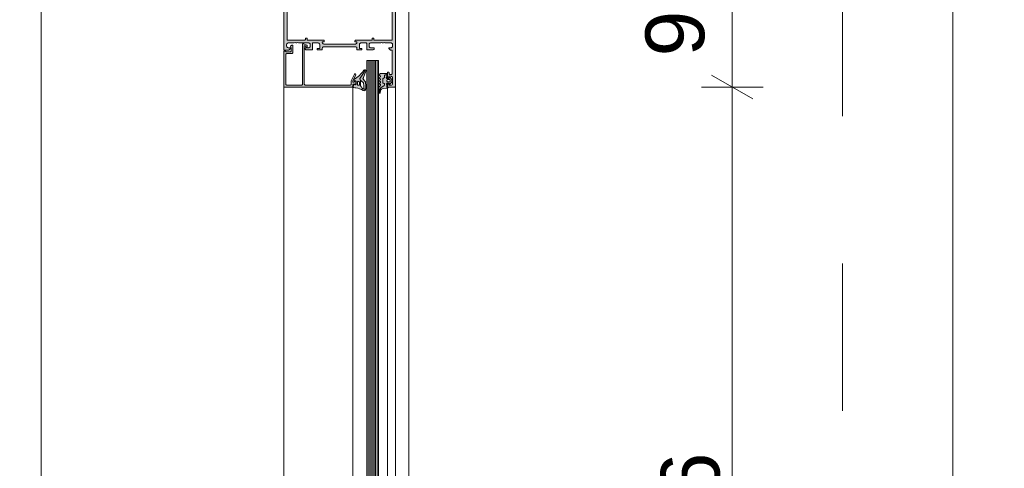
# Model space of a CAD drawing. Header units: metres. Extents: x -1.3 to 9.7, y -0.4 to 3.7.
# Tile 45 of 66: x 3.3 to 4, y 0.6 to 0.9. Entities that reach past the tile are written whole.
import ezdxf

# ---------------------------------------------------------------- set-up
doc = ezdxf.new("R2010")
doc.units = ezdxf.units.M
doc.header["$MEASUREMENT"] = 0
doc.linetypes.add('Strichlinie doppelt', pattern=[0.109361, 0.052917, -0.021167, 0.014111, -0.021167])
doc.linetypes.add('Wipeout_Contour', pattern=[1, 0, -1])
for name, color, linetype in [('152 - Bemaßung_ Beschriftung.Ausbau', 7, 'Continuous'), ('451 - Universal.Achsen Raster', 7, 'Continuous'), ('605 - Struktur.Wand Innen', 7, 'Continuous'), ('Neubau_301 - Elemente.Linie', 7, 'Continuous'), ('Neubau_302 - Elemente.Schraffur', 7, 'Continuous')]:
    doc.layers.add(name, color=color, linetype=linetype)
doc.styles.add('ERSTELLTER_STIL_1', font='txt')
doc.dimstyles.new('ERSTELLTER_STIL__5', dxfattribs={"dimtxt": 0.04, "dimasz": 0.02128, "dimexe": 0.18, "dimexo": 0.0625, "dimgap": 0, "dimtad": 1, "dimtih": 1, "dimtoh": 1, "dimzin": 0, "dimdsep": 46, "dimtxsty": 'ERSTELLTER_STIL_1', "dimblk": 'ARROWHEAD_2', "dimblk1": 'ARROWHEAD_2', "dimblk2": 'ARROWHEAD_2', "dimcen": 0.09, "dimse1": 1, "dimse2": 1, "dimclrd": 7, "dimclre": 7, "dimclrt": 7, "dimazin": 0, "dimtfac": 1, "dimtdec": 4, "dimtmove": 0, "dimatfit": 3, "dimfxl": 1, "dimtolj": 1, "dimtzin": 0, "dimarcsym": 0})
doc.dimstyles.new('ERSTELLTER_STIL__6', dxfattribs={"dimtxt": 0.04, "dimasz": 0.02128, "dimexe": 0.18, "dimexo": 0.0625, "dimgap": 0, "dimtad": 1, "dimzin": 0, "dimdsep": 46, "dimtxsty": 'ERSTELLTER_STIL_1', "dimblk": 'ARROWHEAD_2', "dimblk1": 'ARROWHEAD_2', "dimblk2": 'ARROWHEAD_2', "dimcen": 0.09, "dimse1": 1, "dimse2": 1, "dimclrd": 7, "dimclre": 7, "dimclrt": 7, "dimazin": 0, "dimtfac": 1, "dimtdec": 4, "dimtmove": 0, "dimatfit": 3, "dimfxl": 1, "dimtolj": 1, "dimtzin": 0, "dimarcsym": 0})

# ---------------------------------------------------------------- blocks, each defined once
blk = doc.blocks.new('*D25', base_point=(3.32413, -3.16186))
at = {"layer": '152 - Bemaßung_ Beschriftung.Ausbau', "color": 7, "linetype": 'Continuous', "lineweight": 5}
for p, q in [((3.33913, 0.00621), (3.33913, 0.04821)), ((3.49413, 0.00621), (3.49413, 0.04821)), ((3.34721, 0.04121), (3.33105, 0.01321)), ((3.50221, 0.04121), (3.48605, 0.01321)), ((3.32544, 0.02721), (3.33913, 0.02721)), ((3.33913, 0.02721), (3.49413, 0.02721)), ((3.49413, 0.02721), (3.57015, 0.02721))]:
    blk.add_line(p, q, dxfattribs=at)
at = {"layer": '152 - Bemaßung_ Beschriftung.Ausbau', "color": 7, "lineweight": 5, "insert": (3.37626, 0.03455), "char_height": 0.04, "attachment_point": 7, "style": 'ERSTELLTER_STIL_1'}
blk.add_mtext('\\A1;{\\pql;\\fArial|b0|i0|c0|p38;15\\fArial|b0|i0|c0|p38;\\A1{\\H.66x;\\S5^  ;}}', dxfattribs=at)
at = {"color": 254, "linetype": 'Wipeout_Contour', "lineweight": 0, "ltscale": 13.816777}
blk.add_wipeout([(3.36876, 0.02771), (3.4645, 0.02771), (3.4645, 0.08271), (3.36876, 0.08271)], dxfattribs=at).dxf.layer = '152 - Bemaßung_ Beschriftung.Ausbau'
blk = doc.blocks.new('ARROWHEAD_2')
at = {"color": 0, "linetype": 'Continuous', "lineweight": 0}
for p, q in [((-0.378, -0.655), (0.378, 0.655)), ((0, 0), (-1, 0))]:
    blk.add_line(p, q, dxfattribs=at)
blk = doc.blocks.new('*D26', base_point=(3.32413, -3.16186))
at = {"layer": '152 - Bemaßung_ Beschriftung.Ausbau', "color": 7, "linetype": 'Continuous', "lineweight": 5}
for p, q in [((3.57015, 0.00621), (3.57015, 0.04821)), ((3.50221, 0.04121), (3.48605, 0.01321)), ((3.56207, 0.01321), (3.57823, 0.04121)), ((3.49413, 0.02721), (3.57015, 0.02721)), ((3.57015, 0.02721), (3.57913, 0.02721))]:
    blk.add_line(p, q, dxfattribs=at)
at = {"layer": '152 - Bemaßung_ Beschriftung.Ausbau', "color": 7, "lineweight": 5, "insert": (3.50695, 0.03478), "char_height": 0.04, "attachment_point": 7, "style": 'ERSTELLTER_STIL_1'}
blk.add_mtext('\\A1;{\\pql;\\fArial|b0|i0|c0|p38;7\\fArial|b0|i0|c0|p38;\\A1{\\H.66x;\\S6^  ;}}', dxfattribs=at)
at = {"color": 254, "linetype": 'Wipeout_Contour', "lineweight": 0, "ltscale": 14.273884}
blk.add_wipeout([(3.49945, 0.02771), (3.56484, 0.02771), (3.56484, 0.08271), (3.49945, 0.08271)], dxfattribs=at).dxf.layer = '152 - Bemaßung_ Beschriftung.Ausbau'
blk = doc.blocks.new('*D28', base_point=(3.32413, -3.16186))
at = {"layer": '152 - Bemaßung_ Beschriftung.Ausbau', "color": 7, "linetype": 'Continuous', "lineweight": 5}
for p, q in [((3.19313, 2.88506), (3.16513, 2.90122)), ((3.20013, 2.89314), (3.15813, 2.89314)), ((3.17913, 0.20314), (3.17913, 2.89314)), ((3.16513, 0.21122), (3.19313, 0.19506)), ((3.20013, 0.20314), (3.15813, 0.20314)), ((3.17913, 0.18945), (3.17913, 0.20314))]:
    blk.add_line(p, q, dxfattribs=at)
at = {"layer": '152 - Bemaßung_ Beschriftung.Ausbau', "color": 7, "lineweight": 5, "char_height": 0.04, "attachment_point": 7, "rotation": 90, "style": 'ERSTELLTER_STIL_1'}
for s, insert in [('\\A1;{\\pql;\\fArial|b0|i0|c0|p38;1}', (3.17113, 2.85469)), ('\\A1;{\\pql;\\fArial|b0|i0|c0|p38;2,69}', (3.17113, 1.47975))]:
    blk.add_mtext(s, dxfattribs=dict(at, insert=insert))
blk = doc.blocks.new('*D33', base_point=(3.32413, -3.16186))
at = {"layer": '152 - Bemaßung_ Beschriftung.Ausbau', "color": 7, "linetype": 'Continuous', "lineweight": 5}
for p, q in [((3.78506, 0.87522), (3.81306, 0.85906)), ((3.82006, 0.86714), (3.77806, 0.86714)), ((3.79906, 0.30711), (3.79906, 0.86714)), ((3.78506, 0.3152), (3.81306, 0.29903)), ((3.82006, 0.30711), (3.77806, 0.30711))]:
    blk.add_line(p, q, dxfattribs=at)
at = {"layer": '152 - Bemaßung_ Beschriftung.Ausbau', "color": 7, "lineweight": 5, "insert": (3.79106, 0.55677), "char_height": 0.04, "attachment_point": 7, "rotation": 90, "style": 'ERSTELLTER_STIL_1'}
blk.add_mtext('\\A1;{\\pql;\\fArial|b0|i0|c0|p38;56}', dxfattribs=at)
blk = doc.blocks.new('*D34', base_point=(3.32413, -3.16186))
at = {"layer": '152 - Bemaßung_ Beschriftung.Ausbau', "color": 7, "linetype": 'Continuous', "lineweight": 5}
for p, q in [((3.78506, 0.96722), (3.81306, 0.95106)), ((3.82006, 0.95914), (3.77806, 0.95914)), ((3.79906, 0.86714), (3.79906, 0.95914)), ((3.78506, 0.87522), (3.81306, 0.85906)), ((3.82006, 0.86714), (3.77806, 0.86714))]:
    blk.add_line(p, q, dxfattribs=at)
at = {"layer": '152 - Bemaßung_ Beschriftung.Ausbau', "color": 7, "lineweight": 5, "insert": (3.79172, 0.88794), "char_height": 0.04, "attachment_point": 7, "rotation": 90, "style": 'ERSTELLTER_STIL_1'}
blk.add_mtext('\\A1;{\\pql;\\fArial|b0|i0|c0|p38;9\\fArial|b0|i0|c0|p38;\\A1{\\H.66x;\\S2^  ;}}', dxfattribs=at)
blk = doc.blocks.new('*D41', base_point=(3.32413, -3.16186))
at = {"layer": '152 - Bemaßung_ Beschriftung.Ausbau', "color": 7, "linetype": 'Continuous', "lineweight": 5}
for p, q in [((3.93506, 2.49122), (3.96306, 2.47506)), ((3.97006, 2.48314), (3.92806, 2.48314)), ((3.94906, 0.20314), (3.94906, 2.48314)), ((3.93506, 0.21122), (3.96306, 0.19506)), ((3.97006, 0.20314), (3.92806, 0.20314)), ((3.94906, 0.18945), (3.94906, 0.20314))]:
    blk.add_line(p, q, dxfattribs=at)
at = {"layer": '152 - Bemaßung_ Beschriftung.Ausbau', "color": 7, "lineweight": 5, "char_height": 0.04, "attachment_point": 7, "rotation": 90, "style": 'ERSTELLTER_STIL_1'}
for s, insert in [('\\A1;{\\pql;\\fArial|b0|i0|c0|p38;Öffnungshöhe}', (3.99706, 1.1718)), ('\\A1;{\\pql;\\fArial|b0|i0|c0|p38;2,28}', (3.94106, 1.28993))]:
    blk.add_mtext(s, dxfattribs=dict(at, insert=insert))
blk = doc.blocks.new('*D45', base_point=(3.32413, -3.16186))
at = {"layer": '152 - Bemaßung_ Beschriftung.Ausbau', "color": 7, "linetype": 'Continuous', "lineweight": 5}
for p, q in [((4.08506, 2.96122), (4.11306, 2.94506)), ((4.12006, 2.95314), (4.07806, 2.95314)), ((4.09906, 0.20314), (4.09906, 2.95314)), ((4.08506, 0.21122), (4.11306, 0.19506)), ((4.12006, 0.20314), (4.07806, 0.20314)), ((4.09906, 0.18945), (4.09906, 0.20314))]:
    blk.add_line(p, q, dxfattribs=at)
at = {"color": 254, "linetype": 'Wipeout_Contour', "lineweight": 0, "ltscale": 20.153125}
blk.add_wipeout([(4.09856, 2.90719), (4.09856, 2.95255), (4.04356, 2.95255), (4.04356, 2.90719)], dxfattribs=at).dxf.layer = '152 - Bemaßung_ Beschriftung.Ausbau'
at = {"color": 254, "linetype": 'Wipeout_Contour', "lineweight": 0, "ltscale": 17.546357}
blk.add_wipeout([(4.09856, 1.50225), (4.09856, 1.62367), (4.04356, 1.62367), (4.04356, 1.50225)], dxfattribs=at).dxf.layer = '152 - Bemaßung_ Beschriftung.Ausbau'
at = {"layer": '152 - Bemaßung_ Beschriftung.Ausbau', "color": 7, "lineweight": 5, "char_height": 0.04, "attachment_point": 7, "rotation": 90, "style": 'ERSTELLTER_STIL_1'}
for s, insert in [('\\A1;{\\pql;\\fArial|b0|i0|c0|p38;1}', (4.09106, 2.91469)), ('\\A1;{\\pql;\\fArial|b0|i0|c0|p38;2,75}', (4.09106, 1.50975))]:
    blk.add_mtext(s, dxfattribs=dict(at, insert=insert))
blk = doc.blocks.new('*D48', base_point=(3.32413, -3.16186))
at = {"layer": '152 - Bemaßung_ Beschriftung.Ausbau', "color": 7, "linetype": 'Continuous', "lineweight": 5}
for p, q in [((3.33913, -0.06879), (3.33913, -0.02679)), ((3.57913, -0.06879), (3.57913, -0.02679)), ((3.34721, -0.03379), (3.33105, -0.06179)), ((3.57105, -0.06179), (3.58721, -0.03379)), ((3.32544, -0.04779), (3.33913, -0.04779)), ((3.33913, -0.04779), (3.57913, -0.04779)), ((3.57913, -0.04779), (3.59282, -0.04779))]:
    blk.add_line(p, q, dxfattribs=at)
at = {"color": 254, "linetype": 'Wipeout_Contour', "lineweight": 0, "ltscale": 13.984244}
blk.add_wipeout([(3.42128, -0.04729), (3.49699, -0.04729), (3.49699, 0.00771), (3.42128, 0.00771)], dxfattribs=at).dxf.layer = '152 - Bemaßung_ Beschriftung.Ausbau'
at = {"layer": '152 - Bemaßung_ Beschriftung.Ausbau', "color": 7, "lineweight": 5, "insert": (3.42878, -0.03979), "char_height": 0.04, "attachment_point": 7, "style": 'ERSTELLTER_STIL_1'}
blk.add_mtext('\\A1;{\\pql;\\fArial|b0|i0|c0|p38;24}', dxfattribs=at)

msp = doc.modelspace()

# ---------------------------------------------------------------- hatches: boundary and pattern name
at = {"layer": 'Neubau_302 - Elemente.Schraffur', "linetype": 'Continuous', "lineweight": 5}
h = msp.add_hatch(color=7, dxfattribs=at)
h.paths.add_polyline_path([(3.57013, 0.86764, -0.414214), (3.56963, 0.86714), (3.56513, 0.86714, -0.414214), (3.56463, 0.86764), (3.56463, 0.86894, -0.414214), (3.56513, 0.86944), (3.56563, 0.86944), (3.56563, 0.86844), (3.56713, 0.86844, 0.414214), (3.56813, 0.86944), (3.56813, 0.87344, 0.414214), (3.56713, 0.87444), (3.56563, 0.87444), (3.56563, 0.87344), (3.56513, 0.87344, -0.414214), (3.56463, 0.87394), (3.56463, 0.87674, -0.414214), (3.56513, 0.87724), (3.56533, 0.87724, -0.414214), (3.56583, 0.87674), (3.56583, 0.87624, 0.414214), (3.56633, 0.87574), (3.56733, 0.87574, 0.414214), (3.56783, 0.87624), (3.56783, 0.89214), (3.56673, 0.89214), (3.56563, 0.89324), (3.56563, 0.89384), (3.56713, 0.89384, 0.414214), (3.56813, 0.89484), (3.56813, 0.89614, 0.414214), (3.56713, 0.89714), (3.56293, 0.89714, 0.4), (3.56193, 0.89714), (3.56113, 0.89714, 0.4), (3.56013, 0.89714), (3.55313, 0.89714, 0.414214), (3.55213, 0.89614), (3.55213, 0.89484, 0.414214), (3.55313, 0.89384), (3.55563, 0.89384), (3.55563, 0.89334, -0.414214), (3.55463, 0.89234), (3.55113, 0.89234, -0.414214), (3.55063, 0.89284), (3.55063, 0.89664, 0.414214), (3.55013, 0.89714), (3.54663, 0.89714, 0.414214), (3.54563, 0.89614), (3.54563, 0.89334), (3.54733, 0.89334), (3.54733, 0.89284, -0.414214), (3.54683, 0.89234), (3.54438, 0.89234, -0.414214), (3.54388, 0.89284), (3.54388, 0.89354, 0.414214), (3.54288, 0.89454), (3.52138, 0.89454, 0.414214), (3.52038, 0.89354), (3.52038, 0.89284, -0.414214), (3.51988, 0.89234), (3.51743, 0.89234, -0.414214), (3.51693, 0.89284), (3.51693, 0.89334), (3.51863, 0.89334), (3.51863, 0.89614, 0.414214), (3.51763, 0.89714), (3.51413, 0.89714, 0.414214), (3.51363, 0.89664), (3.51363, 0.89284, -0.414214), (3.51313, 0.89234), (3.50963, 0.89234, -0.414214), (3.50863, 0.89334), (3.50863, 0.89384), (3.51113, 0.89384, 0.414214), (3.51213, 0.89484), (3.51213, 0.89614, 0.414214), (3.51113, 0.89714), (3.50413, 0.89714, 0.4), (3.50313, 0.89714), (3.50233, 0.89714, 0.4), (3.50133, 0.89714), (3.49713, 0.89714, 0.414214), (3.49613, 0.89614), (3.49613, 0.89484, 0.414214), (3.49713, 0.89384), (3.49863, 0.89384), (3.49863, 0.89324), (3.49753, 0.89214), (3.49413, 0.89214), (3.49413, 0.93414), (3.49753, 0.93414), (3.49863, 0.93304), (3.49863, 0.93244), (3.49713, 0.93244, 0.414214), (3.49613, 0.93144), (3.49613, 0.93014, 0.414214), (3.49713, 0.92914), (3.50133, 0.92914, 0.4), (3.50233, 0.92914), (3.50313, 0.92914, 0.4), (3.50413, 0.92914), (3.51113, 0.92914, 0.414214), (3.51213, 0.93014), (3.51213, 0.93144, 0.414214), (3.51113, 0.93244), (3.50863, 0.93244), (3.50863, 0.93294, -0.414214), (3.50963, 0.93394), (3.51313, 0.93394, -0.414214), (3.51363, 0.93344), (3.51363, 0.92964, 0.414214), (3.51413, 0.92914), (3.51763, 0.92914, 0.414214), (3.51863, 0.93014), (3.51863, 0.93294), (3.51693, 0.93294), (3.51693, 0.93344, -0.414214), (3.51743, 0.93394), (3.51988, 0.93394, -0.414214), (3.52038, 0.93344), (3.52038, 0.93274, 0.414214), (3.52138, 0.93174), (3.54288, 0.93174, 0.414214), (3.54388, 0.93274), (3.54388, 0.93344, -0.414214), (3.54438, 0.93394), (3.54683, 0.93394, -0.414214), (3.54733, 0.93344), (3.54733, 0.93294), (3.54563, 0.93294), (3.54563, 0.93014, 0.414214), (3.54663, 0.92914), (3.55013, 0.92914, 0.414214), (3.55063, 0.92964), (3.55063, 0.93344, -0.414214), (3.55113, 0.93394), (3.55463, 0.93394, -0.414214), (3.55563, 0.93294), (3.55563, 0.93244), (3.55313, 0.93244, 0.414214), (3.55213, 0.93144), (3.55213, 0.93014, 0.414214), (3.55313, 0.92914), (3.56013, 0.92914, 0.4), (3.56113, 0.92914), (3.56193, 0.92914, 0.4), (3.56293, 0.92914), (3.56713, 0.92914, 0.414214), (3.56813, 0.93014), (3.56813, 0.93144, 0.414214), (3.56713, 0.93244), (3.56563, 0.93244), (3.56563, 0.93304), (3.56673, 0.93414), (3.57013, 0.93414)])
h.paths.add_polyline_path([(3.56783, 0.92684, 0.414214), (3.56733, 0.92734), (3.55593, 0.92734, 0.414214), (3.55543, 0.92684), (3.55543, 0.92634, -0.414214), (3.55493, 0.92584), (3.55473, 0.92584, -0.414214), (3.55423, 0.92634), (3.55423, 0.92684, 0.414214), (3.55373, 0.92734), (3.54308, 0.92734, -0.414214), (3.54258, 0.92784), (3.54258, 0.92834), (3.54388, 0.92834), (3.54388, 0.92894, 0.414214), (3.54288, 0.92994), (3.52138, 0.92994, 0.414214), (3.52038, 0.92894), (3.52038, 0.92834), (3.52168, 0.92834), (3.52168, 0.92784, -0.414214), (3.52118, 0.92734), (3.51053, 0.92734, 0.414214), (3.51003, 0.92684), (3.51003, 0.92634, -0.414214), (3.50953, 0.92584), (3.50933, 0.92584, -0.414214), (3.50883, 0.92634), (3.50883, 0.92684, 0.414214), (3.50833, 0.92734), (3.49693, 0.92734, 0.414214), (3.49643, 0.92684), (3.49643, 0.89944, 0.414214), (3.49693, 0.89894), (3.50833, 0.89894, 0.414214), (3.50883, 0.89944), (3.50883, 0.89994, -0.414214), (3.50933, 0.90044), (3.50953, 0.90044, -0.414214), (3.51003, 0.89994), (3.51003, 0.89944, 0.414214), (3.51053, 0.89894), (3.52118, 0.89894, -0.414214), (3.52168, 0.89844), (3.52168, 0.89794), (3.52038, 0.89794), (3.52038, 0.89734, 0.414214), (3.52138, 0.89634), (3.54288, 0.89634, 0.414214), (3.54388, 0.89734), (3.54388, 0.89794), (3.54258, 0.89794), (3.54258, 0.89844, -0.414214), (3.54308, 0.89894), (3.55373, 0.89894, 0.414214), (3.55423, 0.89944), (3.55423, 0.89994, -0.414214), (3.55473, 0.90044), (3.55493, 0.90044, -0.414214), (3.55543, 0.89994), (3.55543, 0.89944, 0.414214), (3.55593, 0.89894), (3.56733, 0.89894, 0.414214), (3.56783, 0.89944)], flags=0)
for points in [[(3.54228, 0.87099, -0.668201), (3.54313, 0.87064), (3.54313, 0.86964, -0.414577), (3.54263, 0.86914), (3.54163, 0.86914, 0.414577), (3.54113, 0.86864), (3.54113, 0.86764, -0.414395), (3.54063, 0.86714), (3.49463, 0.86714, -0.414516), (3.49413, 0.86764), (3.49413, 0.89164), (3.49563, 0.89164), (3.49563, 0.89114), (3.49863, 0.89114, 0.414515), (3.49913, 0.89164), (3.49913, 0.89384), (3.49865, 0.89476, -0.401246), (3.49873, 0.89502), (3.49968, 0.89557, -0.57735), (3.50043, 0.89514), (3.50043, 0.89084, -0.414516), (3.49943, 0.88984), (3.49613, 0.88984, 0.414516), (3.49563, 0.88934), (3.49563, 0.86904, 0.414513), (3.49613, 0.86854), (3.50643, 0.86854, 0.414515), (3.50693, 0.86904), (3.50693, 0.89614, -0.589288), (3.5077, 0.89656), (3.5099, 0.89549, -0.256951), (3.51013, 0.89506), (3.51013, 0.89454, -0.413047), (3.50993, 0.89434), (3.50945, 0.89434, -0.265753), (3.50927, 0.89444), (3.50898, 0.89494, 0.268805), (3.50881, 0.89504), (3.50813, 0.89504, 0.493148), (3.50794, 0.89479), (3.50813, 0.89434), (3.50813, 0.86904, 0.414515), (3.50863, 0.86854), (3.53943, 0.86854, 0.414516), (3.53993, 0.86904), (3.53993, 0.87067, -0.114745), (3.54007, 0.87133), (3.5422, 0.87589, -0.99569), (3.54307, 0.87539), (3.5411, 0.87117, 0.872598), (3.54187, 0.87058)], [(3.54683, 0.87142, 0.072988), (3.54676, 0.87147), (3.54651, 0.87158, -0.291473), (3.54593, 0.87249), (3.54593, 0.87295, -0.183145), (3.54606, 0.87328, 0.094485), (3.54935, 0.87882, -0.44113), (3.54986, 0.87784), (3.54834, 0.87358, -0.108152), (3.54816, 0.87329, 0.390038), (3.54814, 0.87262), (3.54948, 0.87102, -0.153915), (3.54975, 0.87035), (3.54993, 0.86825, -0.02182), (3.54994, 0.86815), (3.54993, 0.86583, -0.042739), (3.54991, 0.86563), (3.54853, 0.8658), (3.54854, 0.86809, 0.02182), (3.54853, 0.86819), (3.54841, 0.86962, 0.153915), (3.54814, 0.87028)], [(3.56168, 0.86987), (3.56238, 0.86946, -0.267949), (3.56263, 0.86903), (3.56263, 0.86838, -0.348876), (3.56225, 0.86789, 0.342203), (3.55927, 0.8643, -0.067527), (3.55905, 0.8634), (3.55892, 0.86313, -0.167643), (3.55883, 0.86337), (3.55883, 0.86605, -0.220225), (3.55989, 0.86833, 0.698129), (3.55963, 0.86904), (3.55923, 0.86904, -0.876979), (3.55913, 0.86982), (3.55973, 0.87005, 0.693412), (3.55981, 0.8708), (3.55906, 0.87108, -0.693412), (3.55913, 0.87182), (3.55973, 0.87205, 0.693412), (3.55981, 0.8728), (3.55906, 0.87308, -0.693412), (3.55913, 0.87382), (3.55973, 0.87405, 0.693412), (3.55981, 0.8748), (3.55906, 0.87508, -0.600573), (3.55903, 0.87579), (3.56003, 0.87644), (3.56403, 0.87644, -0.414173), (3.56433, 0.87614), (3.56433, 0.87542), (3.56313, 0.87542, 0.414214), (3.56263, 0.87492), (3.56263, 0.87381, -0.267949), (3.56238, 0.87337), (3.56168, 0.87297, 0.267949), (3.56143, 0.87254), (3.56143, 0.8703, 0.267949)]]:
    msp.add_hatch(color=7, dxfattribs=at).paths.add_polyline_path(points)
h = msp.add_hatch(color=7, dxfattribs=at)
h.paths.add_polyline_path([(3.54991, 0.86563, -0.518668), (3.54814, 0.86479, 0.08742), (3.54313, 0.8666, -0.006167), (3.54168, 0.86685, -0.416404), (3.54144, 0.8672), (3.54171, 0.8686, -0.394989), (3.54204, 0.86884), (3.54294, 0.86873, 0.45159), (3.54328, 0.86903), (3.54328, 0.87108, 0.315299), (3.54308, 0.87136), (3.54193, 0.87178, -0.631063), (3.54188, 0.87232, 0.104624), (3.54855, 0.87852, -0.312127), (3.54935, 0.87882, -0.094485), (3.54606, 0.87328, 0.183145), (3.54593, 0.87295), (3.54593, 0.87249, 0.291473), (3.54651, 0.87158), (3.54676, 0.87147, 0.548355), (3.54633, 0.87119), (3.54633, 0.86818, 0.170252), (3.54646, 0.86781, -0.021657), (3.54758, 0.86621, 0.228916), (3.54817, 0.86584)])
h.paths.add_polyline_path([(3.54573, 0.87005, 0.414214), (3.54473, 0.87105, 0.414214), (3.54423, 0.87055), (3.54423, 0.86885, 0.414214), (3.54473, 0.86835), (3.54523, 0.86835, 0.414214), (3.54573, 0.86885)], flags=0)
h = msp.add_hatch(color=7, dxfattribs=at)
h.paths.add_polyline_path([(3.56763, 0.87062, -0.199004), (3.56748, 0.87027), (3.56644, 0.86923, -0.765529), (3.56593, 0.86949, 0.463451), (3.56563, 0.86984), (3.56433, 0.86984, 1), (3.56433, 0.86884), (3.56433, 0.86684), (3.56513, 0.86684, -0.41421), (3.56473, 0.86644), (3.56166, 0.86617, 0.334543), (3.55987, 0.86456), (3.55962, 0.8633, -0.643242), (3.55892, 0.86313), (3.55905, 0.8634, 0.067527), (3.55927, 0.8643, -0.3416), (3.56224, 0.86789, 0.353497), (3.56263, 0.86838), (3.56263, 0.86903, 0.267949), (3.56238, 0.86946), (3.56168, 0.86987, -0.267949), (3.56143, 0.8703), (3.56143, 0.87254, -0.267949), (3.56168, 0.87297), (3.56238, 0.87337, 0.267949), (3.56263, 0.87381), (3.56263, 0.87492, -0.414214), (3.56313, 0.87542), (3.56433, 0.87542), (3.56433, 0.87404, 0.999994), (3.56433, 0.87304), (3.56563, 0.87304, 0.414214), (3.56593, 0.87334), (3.56593, 0.87344, -0.668191), (3.56644, 0.87365), (3.56748, 0.87261, -0.199038), (3.56763, 0.87226)])
h.paths.add_polyline_path([(3.56643, 0.87174, 0.414214), (3.56593, 0.87224), (3.56483, 0.87224, 0.414214), (3.56433, 0.87174), (3.56433, 0.87114, 0.414214), (3.56483, 0.87064), (3.56593, 0.87064, 0.414214), (3.56643, 0.87114)], flags=0)

# ---------------------------------------------------------------- linework, layer by layer
at = {"layer": '451 - Universal.Achsen Raster', "color": 160, "linetype": 'Strichlinie doppelt', "lineweight": 9, "ltscale": 2, "true_color": 0x3232ff}
msp.add_line((3.87411, 3.38814), (3.87411, -0.11186), dxfattribs=at)
at = {"layer": '605 - Struktur.Wand Innen', "color": 7, "linetype": 'Continuous', "lineweight": 13}
msp.add_line((3.32913, 0.20314), (3.32913, 3.21314), dxfattribs=at)
at = {"layer": '605 - Struktur.Wand Innen', "color": 7, "linetype": 'Continuous', "lineweight": 9}
msp.add_line((3.57913, 0.20314), (3.57913, 2.44364), dxfattribs=at)
at = {"layer": 'Neubau_301 - Elemente.Linie', "color": 1, "linetype": 'Continuous', "lineweight": 5}
for p, q in [((3.55063, 0.88514), (3.55063, 0.28911)), ((3.55063, 0.88514), (3.55863, 0.88514)), ((3.55163, 0.28911), (3.55163, 0.88514)), ((3.55263, 0.28911), (3.55263, 0.88514)), ((3.55363, 0.28911), (3.55363, 0.88514)), ((3.55463, 0.28911), (3.55463, 0.88514)), ((3.55563, 0.28911), (3.55563, 0.88514)), ((3.55663, 0.28911), (3.55663, 0.88514)), ((3.55763, 0.28911), (3.55763, 0.88514)), ((3.55863, 0.28911), (3.55863, 0.88514)), ((3.54986, 0.87784), (3.54834, 0.87358)), ((3.54593, 0.87249), (3.54593, 0.87296)), ((3.54633, 0.86818), (3.54633, 0.87119)), ((3.54676, 0.87147), (3.54651, 0.87158)), ((3.54814, 0.87028), (3.54683, 0.87142)), ((3.54814, 0.87262), (3.54948, 0.87102)), ((3.54975, 0.87035), (3.54993, 0.86825)), ((3.49413, 0.86764), (3.49413, 0.83489)), ((3.54113, 0.86764), (3.54113, 0.83489)), ((3.54991, 0.86563), (3.54817, 0.86584)), ((3.54853, 0.86819), (3.54841, 0.86962)), ((3.54853, 0.86819), (3.54841, 0.86962)), ((3.54853, 0.8658), (3.54854, 0.86809)), ((3.54853, 0.8658), (3.54854, 0.86809)), ((3.54991, 0.86563), (3.54853, 0.8658)), ((3.54994, 0.86815), (3.54993, 0.86583)), ((3.56463, 0.86643), (3.56463, 0.83489)), ((3.57013, 0.86764), (3.57013, 0.83489)), ((3.49413, 0.30661), (3.49413, 0.83489)), ((3.54113, 0.30661), (3.54113, 0.83489)), ((3.56463, 0.30782), (3.56463, 0.83489)), ((3.57013, 0.30661), (3.57013, 0.83489))]:
    msp.add_line(p, q, dxfattribs=at)
at = {"layer": 'Neubau_301 - Elemente.Linie', "color": 1, "linetype": 'Continuous', "lineweight": 5, "flags": 128}
for points in [[(3.49413, 0.93414), (3.49413, 0.89214), (3.49753, 0.89214), (3.49863, 0.89324), (3.49863, 0.89384), (3.49713, 0.89384, -0.414214), (3.49613, 0.89484), (3.49613, 0.89614, -0.414214), (3.49713, 0.89714), (3.50133, 0.89714, -0.4), (3.50233, 0.89714), (3.50313, 0.89714, -0.4), (3.50413, 0.89714), (3.51113, 0.89714, -0.414214), (3.51213, 0.89614), (3.51213, 0.89484, -0.414214), (3.51113, 0.89384), (3.50863, 0.89384), (3.50863, 0.89334, 0.414214), (3.50963, 0.89234), (3.51313, 0.89234, 0.414214), (3.51363, 0.89284), (3.51363, 0.89664, -0.414214), (3.51413, 0.89714), (3.51763, 0.89714, -0.414214), (3.51863, 0.89614), (3.51863, 0.89334), (3.51693, 0.89334), (3.51693, 0.89284, 0.414214), (3.51743, 0.89234), (3.51988, 0.89234, 0.414214), (3.52038, 0.89284), (3.52038, 0.89354, -0.414214), (3.52138, 0.89454), (3.54288, 0.89454, -0.414214), (3.54388, 0.89354), (3.54388, 0.89284, 0.414214), (3.54438, 0.89234), (3.54683, 0.89234, 0.414214), (3.54733, 0.89284), (3.54733, 0.89334), (3.54563, 0.89334), (3.54563, 0.89614, -0.414214), (3.54663, 0.89714), (3.55013, 0.89714, -0.414214), (3.55063, 0.89664), (3.55063, 0.89284, 0.414214), (3.55113, 0.89234), (3.55463, 0.89234, 0.414214), (3.55563, 0.89334), (3.55563, 0.89384), (3.55313, 0.89384, -0.414214), (3.55213, 0.89484), (3.55213, 0.89614, -0.414214), (3.55313, 0.89714), (3.56013, 0.89714, -0.4), (3.56113, 0.89714), (3.56193, 0.89714, -0.4), (3.56293, 0.89714), (3.56713, 0.89714, -0.414214), (3.56813, 0.89614), (3.56813, 0.89484, -0.414214), (3.56713, 0.89384), (3.56563, 0.89384), (3.56563, 0.89324), (3.56673, 0.89214), (3.56783, 0.89214), (3.56783, 0.87624, -0.414214), (3.56733, 0.87574), (3.56633, 0.87574, -0.414214), (3.56583, 0.87624), (3.56583, 0.87674, 0.414214), (3.56533, 0.87724), (3.56513, 0.87724, 0.414214), (3.56463, 0.87674), (3.56463, 0.87394, 0.414214), (3.56513, 0.87344), (3.56563, 0.87344), (3.56563, 0.87444), (3.56713, 0.87444, -0.414214), (3.56813, 0.87344), (3.56813, 0.86944, -0.414214), (3.56713, 0.86844), (3.56563, 0.86844), (3.56563, 0.86944), (3.56513, 0.86944, 0.414214), (3.56463, 0.86894), (3.56463, 0.86764, 0.414214), (3.56513, 0.86714), (3.56963, 0.86714, 0.414214), (3.57013, 0.86764), (3.57013, 0.93414)], [(3.56783, 0.92684), (3.56783, 0.89944, -0.414214), (3.56733, 0.89894), (3.55593, 0.89894, -0.414214), (3.55543, 0.89944), (3.55543, 0.89994, 0.414214), (3.55493, 0.90044), (3.55473, 0.90044, 0.414214), (3.55423, 0.89994), (3.55423, 0.89944, -0.414214), (3.55373, 0.89894), (3.54308, 0.89894, 0.414214), (3.54258, 0.89844), (3.54258, 0.89794), (3.54388, 0.89794), (3.54388, 0.89734, -0.414214), (3.54288, 0.89634), (3.52138, 0.89634, -0.414214), (3.52038, 0.89734), (3.52038, 0.89794), (3.52168, 0.89794), (3.52168, 0.89844, 0.414214), (3.52118, 0.89894), (3.51053, 0.89894, -0.414214), (3.51003, 0.89944), (3.51003, 0.89994, 0.414214), (3.50953, 0.90044), (3.50933, 0.90044, 0.414214), (3.50883, 0.89994), (3.50883, 0.89944, -0.414214), (3.50833, 0.89894), (3.49693, 0.89894, -0.414214), (3.49643, 0.89944), (3.49643, 0.92684, -0.414214)]]:
    msp.add_lwpolyline(points, format="xyb", dxfattribs=at)
msp.add_lwpolyline([(3.54228, 0.87099, -0.668201), (3.54313, 0.87064), (3.54313, 0.86964, -0.414577), (3.54263, 0.86914), (3.54163, 0.86914, 0.414577), (3.54113, 0.86864), (3.54113, 0.86764, -0.414395), (3.54063, 0.86714), (3.49463, 0.86714, -0.414516), (3.49413, 0.86764), (3.49413, 0.89164), (3.49563, 0.89164), (3.49563, 0.89114), (3.49863, 0.89114, 0.414515), (3.49913, 0.89164), (3.49913, 0.89384), (3.49865, 0.89476, -0.401246), (3.49873, 0.89502), (3.49968, 0.89557, -0.57735), (3.50043, 0.89514), (3.50043, 0.89084, -0.414516), (3.49943, 0.88984), (3.49613, 0.88984, 0.414516), (3.49563, 0.88934), (3.49563, 0.86904, 0.414513), (3.49613, 0.86854), (3.50643, 0.86854, 0.414515), (3.50693, 0.86904), (3.50693, 0.89614, -0.589288), (3.5077, 0.89656), (3.5099, 0.89549, -0.256951), (3.51013, 0.89506), (3.51013, 0.89454, -0.413047), (3.50993, 0.89434), (3.50945, 0.89434, -0.265753), (3.50927, 0.89444), (3.50898, 0.89494, 0.268805), (3.50881, 0.89504), (3.50813, 0.89504, 0.493148), (3.50794, 0.89479), (3.50813, 0.89434), (3.50813, 0.86904, 0.414515), (3.50863, 0.86854), (3.53943, 0.86854, 0.414516), (3.53993, 0.86904), (3.53993, 0.87067, -0.114745), (3.54007, 0.87133), (3.5422, 0.87589, -0.99569), (3.54307, 0.87539), (3.5411, 0.87117, 0.872598), (3.54187, 0.87058)], format="xyb", close=True, dxfattribs=at)
at = {"layer": 'Neubau_301 - Elemente.Linie', "color": 1, "linetype": 'Continuous', "lineweight": 5}
for points in [[(3.54294, 0.86873), (3.54204, 0.86884, 0.394989), (3.54171, 0.8686), (3.54144, 0.8672, 0.416404), (3.54168, 0.86685, 0.006167), (3.54313, 0.8666, -0.087272), (3.54813, 0.8648, 0.576624), (3.54993, 0.86583), (3.54994, 0.86815, 0.02182), (3.54993, 0.86825), (3.54975, 0.87035, 0.153915), (3.54948, 0.87102), (3.54814, 0.87262, -0.390038), (3.54816, 0.87329, 0.108152), (3.54834, 0.87358), (3.54986, 0.87784, 0.873532), (3.54855, 0.87852, -0.104624), (3.54188, 0.87232, 0.631063), (3.54193, 0.87178), (3.54308, 0.87136, -0.315299), (3.54328, 0.87108), (3.54328, 0.86903, -0.45159)], [(3.54423, 0.86885, 0.414214), (3.54473, 0.86835), (3.54523, 0.86835, 0.414214), (3.54573, 0.86885), (3.54573, 0.87005, 0.414214), (3.54473, 0.87105, 0.414214), (3.54423, 0.87055)], [(3.56473, 0.86644, 0.41421), (3.56513, 0.86684), (3.56433, 0.86684), (3.56433, 0.86884, -1), (3.56433, 0.86984), (3.56563, 0.86984, -0.414214), (3.56593, 0.86954), (3.56593, 0.86944, 0.667911), (3.56644, 0.86923), (3.56748, 0.87027, 0.199004), (3.56763, 0.87062), (3.56763, 0.87226, 0.199038), (3.56748, 0.87261), (3.56644, 0.87365, 0.667817), (3.56593, 0.87344), (3.56593, 0.87334, -0.414214), (3.56563, 0.87304), (3.56433, 0.87304, -1), (3.56433, 0.87404), (3.56433, 0.87542), (3.56313, 0.87542, 0.414214), (3.56263, 0.87492), (3.56263, 0.87381, -0.267949), (3.56238, 0.87337), (3.56168, 0.87297, 0.267949), (3.56143, 0.87254), (3.56143, 0.8703, 0.267949), (3.56168, 0.86987), (3.56238, 0.86946, -0.267949), (3.56263, 0.86903), (3.56263, 0.86838, -0.353497), (3.56224, 0.86789, 0.3416), (3.55927, 0.8643, -0.067527), (3.55905, 0.8634), (3.55892, 0.86313, 0.643242), (3.55962, 0.8633), (3.55987, 0.86456, -0.334543), (3.56166, 0.86617)], [(3.56483, 0.87064, -0.414225), (3.56433, 0.87114), (3.56433, 0.87174, -0.414225), (3.56483, 0.87224), (3.56593, 0.87224, -0.414235), (3.56643, 0.87174), (3.56643, 0.87114, -0.414235), (3.56593, 0.87064)]]:
    msp.add_lwpolyline(points, format="xyb", close=True, dxfattribs=at)
for points in [[(3.55892, 0.86313, -0.167643), (3.55883, 0.86337), (3.55883, 0.86605, -0.220237), (3.55989, 0.86833, 0.698124), (3.55963, 0.86904), (3.55923, 0.86904, -0.87698), (3.55913, 0.86982), (3.55973, 0.87005, 0.767324), (3.55973, 0.87082), (3.55913, 0.87105, -0.767333), (3.55913, 0.87182), (3.55973, 0.87205, 0.767325), (3.55973, 0.87282), (3.55913, 0.87305, -0.767333), (3.55913, 0.87382), (3.55973, 0.87405, 0.767324), (3.55973, 0.87482), (3.55913, 0.87505, -0.668184), (3.55903, 0.87579), (3.56003, 0.87644), (3.56403, 0.87644, -0.414214), (3.56433, 0.87614), (3.56433, 0.87542)], [(3.56433, 0.87542), (3.56313, 0.87542, 0.414214), (3.56263, 0.87492), (3.56263, 0.87381, -0.267949), (3.56238, 0.87337), (3.56168, 0.87297, 0.267949), (3.56143, 0.87254), (3.56143, 0.8703, 0.267949), (3.56168, 0.86987), (3.56238, 0.86946, -0.267949), (3.56263, 0.86903), (3.56263, 0.86838, -0.353497), (3.56224, 0.86789, 0.3416), (3.55927, 0.8643, -0.067527), (3.55905, 0.8634), (3.55892, 0.86313)]]:
    msp.add_lwpolyline(points, format="xyb", dxfattribs=at)
for centre, radius, start, end in [((3.53319, 0.88468), 0.01719, 318.48636, 340.07671), ((3.53319, 0.88468), 0.01719, 318.48636, 340.07671), ((3.54916, 0.87809), 0.00075, 340.32012, 61.13826), ((3.54643, 0.87295), 0.0005, 138.48636, 180), ((3.54643, 0.87295), 0.0005, 138.48636, 180), ((3.54693, 0.87249), 0.001, 180, 245), ((3.54663, 0.87119), 0.0003, 48.34853, 180), ((3.54852, 0.87295), 0.0005, 135.62954, 220.86022), ((3.54722, 0.86951), 0.0012, 4.87507, 39.87507), ((3.54722, 0.86951), 0.0012, 4.87507, 39.87507), ((3.54759, 0.87385), 0.0008, 315.62954, 340.32012), ((3.54856, 0.87025), 0.0012, 4.87507, 39.87507), ((3.54693, 0.86818), 0.0006, 180, 216.53969), ((3.52862, 0.85408), 0.02251, 32.53617, 37.62211), ((3.54826, 0.86663), 0.0008, 211.62675, 263.20171), ((3.54734, 0.86809), 0.0012, 359.87507, 4.87507), ((3.54734, 0.86809), 0.0012, 359.87507, 4.87507), ((3.54873, 0.86584), 0.0012, 350.08593, 359.87507), ((3.54874, 0.86815), 0.0012, 359.87507, 4.87507)]:
    msp.add_arc(centre, radius, start, end, dxfattribs=at)

# ---------------------------------------------------------------- next in the draw order: dimensions: what is measured, and where the dimension line sits
at = {"layer": '152 - Bemaßung_ Beschriftung.Ausbau', "color": 7, "linetype": 'Continuous', "lineweight": 5}
dim = msp.add_linear_dim(base=(3.4941307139, 0.0272124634), p1=(3.3391307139, 2.9031386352), p2=(3.4941307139, 2.9031386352), dimstyle='ERSTELLTER_STIL__5', dxfattribs=at)
dim.commit()
dim.dimension.update_dxf_attribs({"geometry": '*D25', "text_midpoint": (3.4607772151, 0.0552124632), "dimtype": 160})

# ---------------------------------------------------------------- next in the draw order: dimensions: what is measured, and where the dimension line sits
dim = msp.add_linear_dim(base=(3.17913, 2.89314), p1=(3.32913, 0.20314), p2=(3.32913, 2.89314), angle=90, dimstyle='ERSTELLTER_STIL__6', dxfattribs=at)
dim.commit()
dim.dimension.update_dxf_attribs({"geometry": '*D28', "text_midpoint": (3.15113, 1.5317), "dimtype": 160, "text_rotation": 90})
dim = msp.add_linear_dim(base=(3.57015, 0.02721), p1=(3.49413, 2.90314), p2=(3.57015, 0.21111), dimstyle='ERSTELLTER_STIL__5', dxfattribs=at)
dim.commit()
dim.dimension.update_dxf_attribs({"geometry": '*D26', "text_midpoint": (3.57622, 0.05521), "dimtype": 160})

# ---------------------------------------------------------------- next in the draw order: dimensions: what is measured, and where the dimension line sits
dim = msp.add_linear_dim(base=(3.94906, 2.48314), p1=(3.97913, 0.20314), p2=(3.49628, 2.48314), angle=90, text='<MeasuredValue>^MÖffnungshöhe', dimstyle='ERSTELLTER_STIL__6', dxfattribs=at)
dim.commit()
dim.dimension.update_dxf_attribs({"geometry": '*D41', "text_midpoint": (3.97706, 1.40126), "dimtype": 160, "text_rotation": 90})
for base, p1, p2, picture, middle in [((3.79906, 0.95914), (3.5263, 0.86714), (3.53533, 0.95914), '*D34', (3.77106, 0.95722)), ((3.79906, 0.86714), (3.53273, 0.30711), (3.5263, 0.86714), '*D33', (3.77106, 0.58727))]:
    dim = msp.add_linear_dim(base=base, p1=p1, p2=p2, angle=90, dimstyle='ERSTELLTER_STIL__6', dxfattribs=at)
    dim.commit()
    dim.dimension.update_dxf_attribs({"geometry": picture, "text_midpoint": middle, "dimtype": 160, "text_rotation": 90})

# ---------------------------------------------------------------- next in the draw order: dimensions: what is measured, and where the dimension line sits
dim = msp.add_linear_dim(base=(4.09906, 2.95314), p1=(3.97913, 0.20314), p2=(3.71411, 2.95314), angle=90, dimstyle='ERSTELLTER_STIL__6', dxfattribs=at)
dim.commit()
dim.dimension.update_dxf_attribs({"geometry": '*D45', "text_midpoint": (4.07106, 1.5617), "dimtype": 160, "text_rotation": 90})
dim = msp.add_linear_dim(base=(3.57913, -0.04779), p1=(3.33913, 2.90314), p2=(3.57913, 0.20314), dimstyle='ERSTELLTER_STIL__5', dxfattribs=at)
dim.commit()
dim.dimension.update_dxf_attribs({"geometry": '*D48', "text_midpoint": (3.45927, -0.01979), "dimtype": 160})

doc.saveas('drawing.dxf')
